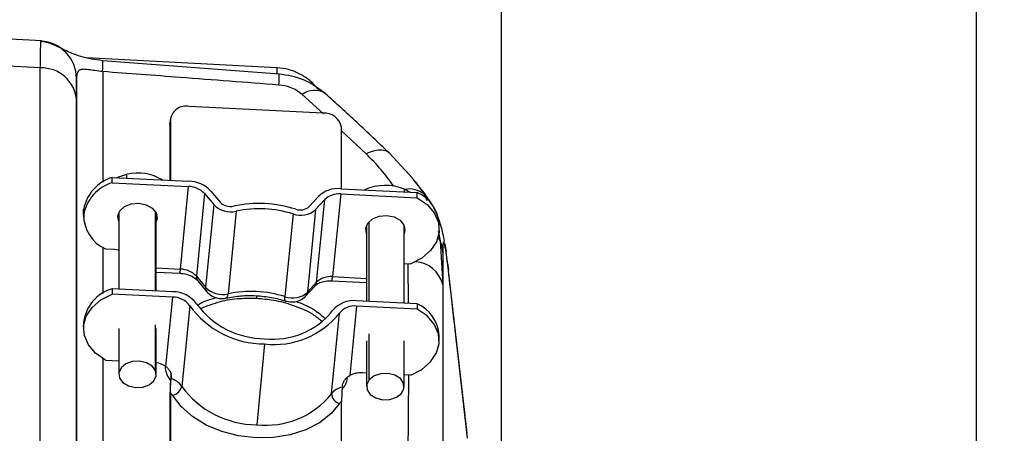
# Model space of a CAD drawing. Header units: millimetres. Extents: x 0 to 594, y 0 to 420.
# Tile 12 of 47: x 273 to 308, y 294 to 308. Entities that reach past the tile are written whole.
import ezdxf

# ---------------------------------------------------------------- set-up
doc = ezdxf.new("R2010")
doc.units = ezdxf.units.MM
doc.layers.add('SLD-0', color=7, linetype='Continuous')
doc.styles.add('SLDTEXTSTYLE0', font='TXT', dxfattribs={"width": 0.75})
doc.dimstyles.new('SLDDIMSTYLE3', dxfattribs={"dimtxt": 3.5, "dimasz": 3.2, "dimexe": 0, "dimexo": 0.0625, "dimgap": 0.875, "dimtad": 1, "dimdec": 1, "dimlfac": 3, "dimrnd": 1e-09, "dimzin": 12, "dimdsep": 46, "dimtxsty": 'SLDTEXTSTYLE0', "dimsah": 1, "dimcen": 0.09, "dimadec": 0, "dimazin": 3, "dimtfac": 1, "dimtdec": 1, "dimtofl": 0, "dimtmove": 0, "dimatfit": 3, "dimfxl": 1, "dimfrac": 2, "dimtolj": 1, "dimtzin": 12, "dimarcsym": 0})
doc.dimstyles.new('SLDDIMSTYLE4', dxfattribs={"dimtxt": 3.5, "dimasz": 3.2, "dimexe": 0, "dimexo": 0.0625, "dimgap": 0.875, "dimtad": 1, "dimdec": 1, "dimlfac": 3, "dimrnd": 1e-09, "dimzin": 4, "dimdsep": 46, "dimtxsty": 'SLDTEXTSTYLE0', "dimsah": 1, "dimcen": 0.09, "dimadec": 0, "dimazin": 1, "dimtfac": 1, "dimtdec": 1, "dimtofl": 0, "dimtmove": 0, "dimatfit": 3, "dimfxl": 1, "dimfrac": 2, "dimtolj": 1, "dimtzin": 12, "dimarcsym": 0})

# ---------------------------------------------------------------- blocks, each defined once
blk = doc.blocks.new('_D_3')
at = {"layer": 'SLD-0', "color": 7, "transparency": 16777216}
for p, q in [((242.756, 370.823), (241.689, 370.823)), ((241.689, 370.823), (241.689, 365.267)), ((254.393, 370.823), (255.46, 370.823)), ((255.46, 370.823), (255.46, 365.267)), ((241.689, 365.267), (242.756, 365.267)), ((255.46, 365.267), (254.393, 365.267)), ((207.051, 268.237), (207.051, 361.031)), ((290.098, 279.229), (290.098, 361.031)), ((207.051, 360.031), (290.098, 360.031))]:
    blk.add_line(p, q, dxfattribs=at)
for points in [[(207.051, 360.031), (210.251, 359.481), (210.251, 360.581)], [(290.098, 360.031), (286.898, 360.581), (286.898, 359.481)]]:
    blk.add_solid(points, dxfattribs=at)
at = {"layer": 'SLD-0', "color": 7, "transparency": 16777216, "char_height": 3.5, "attachment_point": 1, "style": 'SLDTEXTSTYLE0'}
for s, insert in [('9.809', (242.756, 369.779)), ('249.1', (242.756, 364.542))]:
    blk.add_mtext(s, dxfattribs=dict(at, insert=insert))
blk = doc.blocks.new('_D_5')
at = {"layer": 'SLD-0', "color": 7, "transparency": 16777216}
for p, q in [((211.798, 320.57), (307.971, 320.57)), ((306.971, 320.57), (306.971, 213.904)), ((295.148, 274.348), (295.148, 275.415)), ((295.148, 275.415), (300.704, 275.415)), ((300.704, 275.415), (300.704, 274.348)), ((295.148, 260.125), (295.148, 259.058)), ((300.704, 259.058), (300.704, 260.125)), ((295.148, 259.058), (300.704, 259.058)), ((211.798, 213.904), (307.971, 213.904))]:
    blk.add_line(p, q, dxfattribs=at)
for points in [[(306.971, 320.57), (306.421, 317.37), (307.521, 317.37)], [(306.971, 213.904), (307.521, 217.104), (306.421, 217.104)]]:
    blk.add_solid(points, dxfattribs=at)
at = {"layer": 'SLD-0', "color": 7, "transparency": 16777216, "char_height": 3.5, "attachment_point": 1, "rotation": 90, "style": 'SLDTEXTSTYLE0'}
for s, insert in [('320.0', (302.46, 264.057)), ('12.598', (296.192, 260.125)), ('%%c', (302.46, 258.779))]:
    blk.add_mtext(s, dxfattribs=dict(at, insert=insert))

msp = doc.modelspace()

# ---------------------------------------------------------------- linework, layer by layer
at = {"color": 7, "linetype": 'Continuous', "lineweight": 25}
for p, q in [((273.752, 307.706), (271.163, 307.842)), ((273.722, 307.7), (273.751, 307.685)), ((282.108, 306.755), (275.338, 307.105)), ((282.188, 306.53), (275.923, 307.006)), ((274.986, 288.367), (274.986, 306.37)), ((275.917, 306.617), (275.917, 302.69)), ((283.584, 305.965), (283.586, 305.961)), ((283.762, 305.119), (283.01, 305.805)), ((283.746, 305.142), (278.991, 305.377)), ((278.326, 304.939), (278.307, 304.751)), ((278.327, 304.972), (278.309, 304.784)), ((278.326, 304.939), (278.326, 302.755)), ((278.307, 304.751), (278.309, 304.784)), ((278.307, 304.751), (278.307, 302.755)), ((284.411, 302.454), (284.411, 304.638)), ((285.282, 303.697), (284.411, 304.516)), ((286.931, 302.824), (286.099, 303.728)), ((276.25, 302.669), (276.25, 302.857)), ((276.25, 302.857), (278.972, 302.723)), ((276.415, 302.849), (276.781, 302.969)), ((276.781, 302.831), (276.781, 302.969)), ((286.832, 302.932), (286.704, 303.082)), ((286.905, 302.839), (287.022, 302.71)), ((276.25, 302.669), (278.972, 302.534)), ((278.681, 299.595), (278.972, 302.534)), ((284.379, 302.455), (287.101, 302.321)), ((287.393, 302.246), (286.989, 302.746)), ((287.022, 302.71), (287.343, 302.258)), ((279.539, 302.281), (279.248, 299.342)), ((279.539, 302.281), (279.864, 301.89)), ((279.766, 302.369), (280.091, 301.977)), ((283.26, 301.82), (283.585, 302.18)), ((284.379, 302.267), (284.088, 299.328)), ((284.379, 302.267), (287.101, 302.132)), ((286.649, 302.437), (286.851, 302.333)), ((286.649, 302.343), (286.649, 302.437)), ((287.101, 302.132), (287.101, 302.321)), ((287.343, 302.258), (287.447, 302.038)), ((279.864, 301.89), (279.573, 298.951)), ((283.487, 301.711), (283.812, 302.07)), ((283.521, 299.131), (283.812, 302.07)), ((275.241, 301.726), (275.236, 301.627)), ((275.236, 301.627), (275.236, 301.438)), ((275.241, 301.537), (275.241, 301.726)), ((276.486, 301.48), (276.466, 301.537)), ((276.486, 301.593), (276.486, 298.888)), ((277.793, 298.823), (277.793, 301.643)), ((277.82, 298.822), (277.82, 301.593)), ((277.84, 301.537), (277.82, 301.48)), ((280.666, 301.656), (280.375, 298.717)), ((282.685, 301.556), (282.394, 298.617)), ((283.487, 301.711), (283.196, 298.771)), ((285.298, 301.044), (285.278, 301.101)), ((285.298, 301.158), (285.298, 298.452)), ((285.393, 298.447), (285.393, 301.292)), ((286.632, 298.386), (286.632, 301.158)), ((286.652, 301.101), (286.632, 301.044)), ((287.882, 301.011), (287.882, 301.2)), ((287.817, 300.748), (287.91, 300.602)), ((287.843, 300.96), (287.91, 300.602)), ((275.917, 300.376), (275.917, 298.732)), ((287.91, 300.602), (288.007, 299.051)), ((288.081, 300.491), (288.127, 300.21)), ((288.181, 299.795), (288.094, 300.493)), ((276.017, 300.317), (276.334, 300.302)), ((286.632, 299.792), (286.868, 299.781)), ((286.788, 298.378), (286.774, 299.785)), ((277.82, 299.638), (278.681, 299.595)), ((277.82, 299.49), (278.657, 299.449)), ((279.248, 299.342), (279.573, 298.951)), ((284.088, 299.328), (285.298, 299.268)), ((288.872, 293.759), (288.228, 299.439)), ((279.289, 299.187), (279.614, 298.795)), ((283.142, 298.642), (283.467, 299.001)), ((283.196, 298.771), (283.521, 299.131)), ((284.063, 299.182), (285.298, 299.121)), ((288.007, 299.051), (288.007, 291.502)), ((276.25, 298.899), (276.25, 298.711)), ((278.406, 298.793), (276.25, 298.899)), ((278.406, 298.604), (276.25, 298.711)), ((278.162, 296.136), (278.406, 298.604)), ((281.385, 298.641), (281.385, 298.561)), ((279.015, 298.294), (278.731, 295.425)), ((284.944, 298.281), (284.7, 295.813)), ((287.101, 298.363), (284.944, 298.47)), ((287.101, 298.174), (284.944, 298.281)), ((287.101, 298.363), (287.101, 298.174)), ((284.052, 295.162), (284.336, 298.03)), ((275.236, 297.669), (275.236, 297.481)), ((277.793, 295.988), (277.793, 297.616)), ((276.486, 297.485), (276.486, 295.856)), ((277.82, 295.856), (277.82, 297.485)), ((285.393, 295.663), (285.393, 297.291)), ((287.882, 297.053), (287.882, 297.242)), ((281.675, 296.934), (281.392, 294.066)), ((285.298, 297.049), (285.298, 295.421)), ((286.632, 295.421), (286.632, 297.049)), ((275.917, 296.418), (275.917, 286.71)), ((276.017, 296.36), (276.486, 296.336)), ((285.298, 295.901), (285.15, 295.908)), ((286.868, 295.823), (286.632, 295.835)), ((286.773, 292.364), (286.801, 295.826)), ((278.354, 295.743), (278.349, 295.696)), ((284.439, 295.442), (284.434, 295.395)), ((278.326, 295.191), (278.326, 290.492)), ((278.307, 295.003), (278.307, 290.304)), ((284.411, 290.192), (284.411, 294.89))]:
    msp.add_line(p, q, dxfattribs=at)
at = {"color": 7, "linetype": 'Continuous', "lineweight": 25, "flags": 128}
for points in [[(273.7, 306.746), (272.33, 306.823), (271.253, 306.884)], [(273.7, 291.519), (273.7, 293.542), (273.7, 295.495), (273.7, 297.37), (273.7, 299.164), (273.7, 300.872), (273.7, 302.488), (273.7, 304.008), (273.7, 305.429), (273.7, 306.746)], [(274.986, 305.611), (274.986, 304.332), (274.986, 302.952), (274.986, 301.475), (274.986, 299.905), (274.986, 298.247), (274.986, 296.504), (274.986, 294.683), (274.986, 292.787), (274.986, 290.821)], [(287.101, 302.132), (287.451, 301.888), (287.706, 301.591), (287.851, 301.259), (287.877, 300.912), (287.783, 300.571), (287.574, 300.257), (287.263, 299.988), (286.868, 299.781)], [(276.486, 301.292), (276.455, 301.477), (276.527, 301.663), (276.694, 301.816), (276.931, 301.912), (277.202, 301.936)], [(277.202, 301.936), (277.465, 301.886), (277.681, 301.767), (277.817, 301.6), (277.851, 301.408), (277.82, 301.292)], [(285.298, 300.856), (285.267, 301.041), (285.338, 301.228), (285.506, 301.38), (285.743, 301.476), (286.014, 301.501)], [(286.014, 301.501), (286.277, 301.45), (286.493, 301.332), (286.629, 301.164), (286.663, 300.972), (286.632, 300.856)], [(276.334, 300.302), (276.463, 300.286), (276.486, 300.281)], [(288.208, 299.56), (288.163, 299.924), (288.127, 300.21)], [(288.181, 299.795), (288.191, 299.744), (288.208, 299.56)], [(276.017, 296.36), (275.667, 296.604), (275.412, 296.901), (275.267, 297.232), (275.241, 297.579), (275.335, 297.92), (275.544, 298.235), (275.855, 298.504), (276.25, 298.711)], [(280.305, 298.568), (280.326, 298.578), (280.348, 298.607), (280.365, 298.654), (280.375, 298.717)], [(282.419, 298.462), (282.405, 298.475), (282.394, 298.506), (282.391, 298.554), (282.394, 298.617)], [(286.868, 295.823), (287.263, 296.03), (287.574, 296.299), (287.783, 296.614), (287.877, 296.955), (287.851, 297.301), (287.706, 297.633), (287.451, 297.93), (287.101, 298.174)], [(277.793, 295.988), (277.674, 296.151), (277.474, 296.269), (277.226, 296.325), (276.967, 296.309), (276.736, 296.224), (276.569, 296.084), (276.491, 295.908), (276.513, 295.725)], [(276.513, 295.725), (276.633, 295.562), (276.832, 295.443), (277.08, 295.388), (277.339, 295.404), (277.57, 295.488), (277.737, 295.629), (277.816, 295.805), (277.793, 295.988)], [(286.537, 295.179), (286.625, 295.352), (286.611, 295.536), (286.5, 295.702), (286.307, 295.825), (286.062, 295.887), (285.802, 295.878), (285.567, 295.799), (285.393, 295.663)], [(285.393, 295.663), (285.305, 295.489), (285.318, 295.306), (285.43, 295.139), (285.623, 295.016), (285.868, 294.954), (286.128, 294.964), (286.363, 295.042), (286.537, 295.179)], [(284.333, 294.816), (284.028, 294.447), (283.624, 294.131), (283.137, 293.879), (282.585, 293.703), (281.988, 293.606), (281.368, 293.595), (280.749, 293.668), (280.152, 293.823), (279.6, 294.054), (279.113, 294.354), (278.709, 294.71), (278.404, 295.109)]]:
    msp.add_lwpolyline(points, dxfattribs=at)
at = {"color": 7, "linetype": 'Continuous', "lineweight": 25}
for centre, radius, start, end in [((273.654, 306.369), 1.332, 0.0317, 87.0837), ((273.265, 306.857), 2.662, 354.822, 3.2052), ((273.752, 305.509), 1.239, 4.734, 92.424), ((279.441, 306.401), 2.751, 354.5704, 2.6795), ((283.444, 305.232), 0.719, 58.0402, 127.1051), ((278.877, 304.827), 0.562, 78.261, 168.5397), ((283.794, 304.515), 0.629, 11.2675, 94.3879), ((276.685, 301.454), 1.469, 107.2282, 169.3497), ((277.158, 301.286), 1.725, 59.2674, 102.595), ((276.685, 301.266), 1.469, 107.2282, 169.3497), ((278.953, 301.613), 1.11, 42.9273, 88.9992), ((278.958, 301.741), 0.793, 42.9273, 88.9992), ((284.282, 301.452), 1.008, 84.5291, 133.7554), ((285.966, 300.777), 1.796, 67.6346, 114.3094), ((286.825, 301.632), 0.813, 50.3939, 101.1119), ((284.31, 301.55), 0.72, 84.5291, 133.7554), ((286.564, 301.114), 1.32, 3.7042, 66.0128), ((280.47, 302.474), 0.842, 223.9947, 283.4546), ((280.454, 302.328), 0.505, 223.9947, 283.4546), ((281.468, 297.587), 4.343, 72.4296, 101.9089), ((281.486, 297.768), 3.973, 72.4296, 101.9089), ((282.942, 302.173), 0.475, 249.8574, 311.997), ((276.538, 301.505), 1.297, 178.6039, 246.3256), ((282.957, 302.298), 0.791, 249.8574, 311.997), ((286.965, 298.786), 1.075, 14.248, 85.9462), ((278.216, 299.598), 0.465, 341.2871, 359.5834), ((278.668, 298.802), 0.793, 42.9273, 88.9992), ((279.45, 299.312), 0.204, 171.3726, 217.7786), ((284.019, 298.611), 0.72, 84.5291, 133.7554), ((283.617, 299.332), 0.471, 341.4453, 359.4977), ((279.775, 298.92), 0.204, 171.3657, 217.9196), ((280.179, 299.535), 0.842, 223.9947, 283.4546), ((283.304, 299.146), 0.218, 318.4613, 356.0182), ((276.644, 297.542), 1.413, 106.1915, 174.8453), ((278.405, 297.739), 1.054, 35.9707, 89.9027), ((278.405, 297.851), 0.753, 35.9707, 89.9027), ((281.195, 294.829), 3.973, 72.4296, 101.9089), ((282.667, 299.359), 0.791, 249.8574, 311.997), ((282.978, 298.787), 0.218, 318.5038, 356.0169), ((281.681, 300.229), 3.295, 215.9707, 269.9027), ((281.68, 300.116), 2.993, 215.9707, 269.9027), ((284.835, 297.526), 0.95, 83.3965, 141.3894), ((284.866, 297.607), 0.678, 83.3965, 141.3894), ((286.564, 297.156), 1.32, 3.7042, 66.0128), ((281.985, 299.802), 2.697, 263.3965, 321.3894), ((282.017, 299.883), 2.968, 263.3965, 321.3894), ((277.723, 295.497), 0.775, 55.471, 82.8235), ((285.099, 295.04), 0.87, 86.5929, 117.2719), ((278.177, 295.051), 0.668, 34.0781, 75.1168), ((278.169, 294.962), 0.277, 32.0687, 55.4905), ((278.313, 295.531), 0.431, 282.125, 345.7603), ((281.397, 297.36), 3.295, 215.9707, 269.9027), ((281.733, 297.014), 2.968, 263.3965, 321.3894), ((284.526, 294.816), 0.587, 99.0418, 143.878), ((284.439, 295.189), 0.388, 184.0568, 254.1463), ((284.532, 294.683), 0.239, 120.4564, 146.2824)]:
    msp.add_arc(centre, radius, start, end, dxfattribs=at)
for points, knots in [([(273.7, 306.746), (273.704, 307.002), (273.713, 307.515), (273.719, 307.638), (273.722, 307.7)], [0, 0, 0, 0, 0.498195, 1, 1, 1, 1]), ([(275.923, 307.006), (275.782, 307.022), (275.504, 307.053), (275.014, 307.184), (274.548, 307.38), (274.17, 307.59), (273.893, 307.659), (273.762, 307.692)], [0, 0, 0, 0, 0.1373227, 0.270381, 0.5303921, 0.7789197, 1, 1, 1, 1]), ([(275.917, 306.617), (275.823, 306.629), (275.642, 306.652), (275.408, 306.69), (275.232, 306.704), (275.087, 306.681), (274.998, 306.582), (274.99, 306.445), (274.986, 306.37)], [0, 0, 0, 0, 0.1285812, 0.2503569, 0.369991, 0.5004866, 0.7240053, 1, 1, 1, 1]), ([(283.587, 305.979), (283.493, 306.086), (283.304, 306.303), (282.938, 306.541), (282.535, 306.707), (282.249, 306.74), (282.108, 306.756)], [0, 0, 0, 0, 0.247176, 0.500127, 0.753012, 1, 1, 1, 1]), ([(282.124, 306.532), (282.121, 306.609), (282.116, 306.742), (282.11, 306.738), (282.108, 306.737)], [0, 0, 0, 0, 0.585095, 1, 1, 1, 1]), ([(274.986, 306.37), (274.986, 306.311), (274.986, 306.206), (274.986, 305.792), (274.986, 305.611)], [0, 0, 0, 0, 0.561171, 1, 1, 1, 1]), ([(282.179, 306.141), (281.01, 306.231), (278.923, 306.391), (276.835, 306.548), (275.917, 306.617)], [0, 0, 0, 0, 0.56, 1, 1, 1, 1]), ([(283.825, 305.841), (283.58, 306.027), (283.101, 306.387), (282.487, 306.483), (282.188, 306.53)], [0, 0, 0, 0, 0.512889, 1, 1, 1, 1]), ([(283.01, 305.805), (282.878, 305.901), (282.642, 306.073), (282.321, 306.12), (282.179, 306.141)], [0, 0, 0, 0, 0.559471, 1, 1, 1, 1]), ([(286.102, 303.725), (285.724, 304.086), (284.98, 304.797), (284.206, 305.497), (283.825, 305.841)], [0, 0, 0, 0, 0.508081, 1, 1, 1, 1]), ([(286.092, 303.72), (286.08, 303.734), (286.022, 303.799), (285.844, 303.835), (285.58, 303.82), (285.38, 303.737), (285.282, 303.697)], [0, 0, 0, 0, 0.0826465, 0.3925062, 0.7024004, 1, 1, 1, 1]), ([(286.266, 302.543), (286.122, 302.741), (285.831, 303.14), (285.466, 303.51), (285.282, 303.697)], [0, 0, 0, 0, 0.496192, 1, 1, 1, 1]), ([(288.071, 300.58), (288.054, 300.675), (288.006, 300.932), (287.888, 301.338), (287.696, 301.813), (287.48, 302.118), (287.37, 302.272)], [0, 0, 0, 0, 0.160113, 0.436449, 0.715033, 1, 1, 1, 1]), ([(287.91, 300.602), (287.935, 300.519), (287.978, 300.375), (287.998, 300.229), (288.007, 300.167)], [0, 0, 0, 0, 0.577817, 1, 1, 1, 1]), ([(288.127, 300.21), (288.108, 300.318), (288.069, 300.534), (288.03, 300.587), (288.01, 300.449), (288.008, 300.261), (288.007, 300.167)], [0, 0, 0, 0, 0.281144, 0.560738, 0.780848, 1, 1, 1, 1]), ([(288.007, 300.167), (288.007, 299.963), (288.007, 299.6), (288.007, 299.218), (288.007, 299.051)], [0, 0, 0, 0, 0.5602361, 1, 1, 1, 1]), ([(278.657, 299.449), (278.699, 299.446), (278.822, 299.435), (279.017, 299.38), (279.197, 299.282), (279.26, 299.217), (279.289, 299.187)], [0, 0, 0, 0, 0.155324, 0.452313, 0.748774, 1, 1, 1, 1]), ([(288.885, 293.584), (288.758, 294.698), (288.533, 296.689), (288.307, 298.682), (288.208, 299.56)], [0, 0, 0, 0, 0.56, 1, 1, 1, 1]), ([(283.467, 299.001), (283.48, 299.015), (283.517, 299.052), (283.635, 299.121), (283.833, 299.18), (283.988, 299.181), (284.063, 299.182)], [0, 0, 0, 0, 0.152705, 0.428801, 0.721512, 1, 1, 1, 1]), ([(279.614, 298.795), (279.67, 298.741), (279.778, 298.636), (280.003, 298.554), (280.184, 298.544), (280.286, 298.564), (280.305, 298.568)], [0, 0, 0, 0, 0.304936, 0.592616, 0.920484, 1, 1, 1, 1]), ([(280.305, 298.568), (280.392, 298.584), (280.648, 298.635), (281.1, 298.668), (281.647, 298.639), (282.091, 298.56), (282.34, 298.486), (282.419, 298.462)], [0, 0, 0, 0, 0.128189, 0.379721, 0.631768, 0.883769, 1, 1, 1, 1]), ([(282.419, 298.462), (282.484, 298.447), (282.637, 298.412), (282.873, 298.452), (283.047, 298.547), (283.121, 298.621), (283.142, 298.642)], [0, 0, 0, 0, 0.251886, 0.595226, 0.888041, 1, 1, 1, 1]), ([(279.272, 298.303), (279.309, 298.329), (279.498, 298.46), (279.754, 298.527), (279.96, 298.581)], [0, 0, 0, 0, 0.193871, 1, 1, 1, 1]), ([(279.405, 298.196), (279.632, 298.287), (280.058, 298.459), (280.746, 298.568), (281.184, 298.563), (281.385, 298.561)], [0, 0, 0, 0, 0.379393, 0.714859, 1, 1, 1, 1]), ([(281.385, 298.561), (281.587, 298.544), (282.026, 298.506), (282.71, 298.318), (283.312, 298.07), (283.602, 297.833), (283.704, 297.749)], [0, 0, 0, 0, 0.2329789, 0.507076, 0.8260742, 1, 1, 1, 1]), ([(282.78, 298.454), (282.992, 298.371), (283.388, 298.217), (283.679, 297.97), (283.815, 297.855)], [0, 0, 0, 0, 0.534089, 1, 1, 1, 1]), ([(278.33, 295.648), (278.294, 295.693), (278.171, 295.846), (278.158, 296.02), (278.148, 296.143)], [0, 0, 0, 0, 0.292059, 1, 1, 1, 1]), ([(278.162, 296.136), (278.194, 296.11), (278.256, 296.057), (278.318, 295.954), (278.355, 295.846), (278.354, 295.777), (278.354, 295.743)], [0, 0, 0, 0, 0.249094, 0.4995479, 0.7517558, 1, 1, 1, 1]), ([(278.349, 295.893), (278.346, 295.862), (278.34, 295.8), (278.332, 295.687), (278.325, 295.566), (278.318, 295.441), (278.313, 295.318), (278.308, 295.161), (278.308, 295.066), (278.307, 295.003)], [0, 0, 0, 0, 0.124999, 0.250222, 0.37522, 0.500074, 0.624502, 0.749488, 1, 1, 1, 1]), ([(284.439, 295.442), (284.445, 295.476), (284.457, 295.545), (284.513, 295.648), (284.592, 295.743), (284.664, 295.79), (284.7, 295.813)], [0, 0, 0, 0, 0.249322, 0.499542, 0.749222, 1, 1, 1, 1]), ([(278.326, 295.191), (278.326, 295.226), (278.326, 295.298), (278.331, 295.414), (278.335, 295.508), (278.339, 295.578), (278.344, 295.643), (278.347, 295.679), (278.349, 295.696)], [0, 0, 0, 0, 0.250523, 0.497997, 0.623911, 0.748762, 0.874498, 1, 1, 1, 1]), ([(284.602, 295.743), (284.594, 295.649), (284.582, 295.51), (284.482, 295.396), (284.45, 295.36)], [0, 0, 0, 0, 0.676012, 1, 1, 1, 1]), ([(284.434, 295.395), (284.433, 295.378), (284.429, 295.342), (284.425, 295.277), (284.42, 295.208), (284.416, 295.114), (284.412, 294.997), (284.411, 294.926), (284.411, 294.89)], [0, 0, 0, 0, 0.124968, 0.250488, 0.375538, 0.500653, 0.748667, 1, 1, 1, 1])]:
    msp.add_open_spline(points, degree=3, knots=knots, dxfattribs=at)

# ---------------------------------------------------------------- dimensions: what is measured, and where the dimension line sits
at = {"layer": 'SLD-0', "color": 7}
dim = msp.add_linear_dim(base=(290.098, 360.031), p1=(207.051, 267.237), p2=(290.098, 278.229), angle=0, dimstyle='SLDDIMSTYLE3', dxfattribs=at)
dim.commit()
dim.dimension.update_dxf_attribs({"geometry": '_D_3', "text_midpoint": (248.575, 360.031), "dimtype": 160})
dim = msp.add_linear_dim(base=(306.971, 213.904), p1=(210.798, 320.57), p2=(210.798, 213.904), angle=90, text='%%c<>', dimstyle='SLDDIMSTYLE4', dxfattribs=at)
dim.commit()
dim.dimension.update_dxf_attribs({"geometry": '_D_5', "text_midpoint": (306.971, 267.237), "dimtype": 160})

doc.saveas('drawing.dxf')
